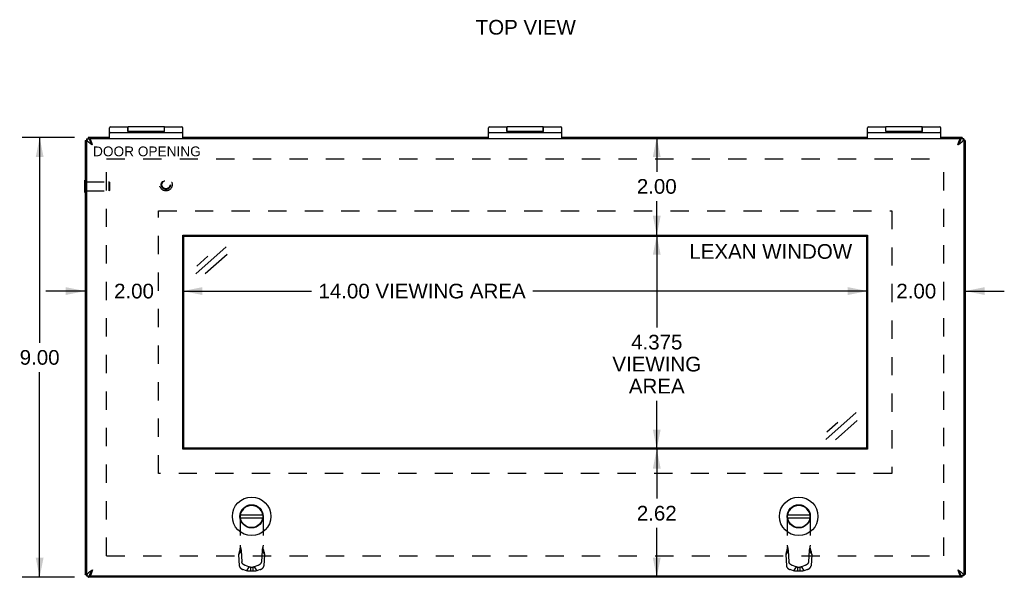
# Model space of a CAD drawing. Header units: inches. Extents: x 0 to 68, y 0 to 44.
# Tile 4 of 9: x 13.8 to 33.9, y 18.9 to 30.3. Entities that reach past the tile are written whole.
import ezdxf

# ---------------------------------------------------------------- set-up
doc = ezdxf.new("R2010")
doc.units = ezdxf.units.IN
doc.header["$LTSCALE"] = 3.74
doc.header["$MEASUREMENT"] = 0
doc.linetypes.add('HIDDEN', pattern=[0.2, 0.1, -0.1])
doc.layers.get('0').update_dxf_attribs({"linetype": 'CONTINUOUS'})
for name, color, linetype in [('02___PRT_ALL_AXES', 7, 'CONTINUOUS'), ('DEFAULT_2', 8, 'HIDDEN'), ('DIMENSIONS', 7, 'CONTINUOUS')]:
    doc.layers.add(name, color=color, linetype=linetype)
doc.styles.get("Standard").update_dxf_attribs({"font": 'arial.ttf'})
doc.dimstyles.new('DIMSTYLE_1', dxfattribs={"dimtxt": 0.3, "dimasz": 0.4, "dimexe": 0.09, "dimexo": 0.07, "dimgap": 0.0375, "dimtad": 0, "dimtih": 1, "dimtoh": 1, "dimzin": 4, "dimdsep": 46, "dimtxsty": 'Standard', "dimblk": '_FILLED', "dimblk1": '_FILLED', "dimblk2": '_FILLED', "dimcen": 0.09, "dimazin": 1, "dimtfac": 1, "dimtofl": 0, "dimtmove": 0, "dimatfit": 3, "dimldrblk": '_FILLED', "dimfxl": 0, "dimtolj": 1, "dimtzin": 4, "dimarcsym": 0})
doc.dimstyles.new('DIMSTYLE_2', dxfattribs={"dimtxt": 0.3, "dimasz": 0.4, "dimexe": 0.09, "dimexo": 0.07, "dimgap": 0.0375, "dimtad": 0, "dimtih": 1, "dimtoh": 1, "dimdec": 3, "dimzin": 4, "dimdsep": 46, "dimtxsty": 'Standard', "dimblk": '_FILLED', "dimblk1": '_FILLED', "dimblk2": '_FILLED', "dimcen": 0.09, "dimadec": 3, "dimazin": 1, "dimtfac": 1, "dimtofl": 0, "dimtmove": 0, "dimatfit": 3, "dimldrblk": '_FILLED', "dimfxl": 0, "dimtolj": 1, "dimtzin": 4, "dimarcsym": 0})

# ---------------------------------------------------------------- blocks, each defined once
blk = doc.blocks.new('_FILLED')
at = {"color": 0, "linetype": 'ByBlock'}
blk.add_solid([(0, 0), (-1, 0.2), (-1, -0.2)], dxfattribs=at)
blk = doc.blocks.new('*D1')
at = {"layer": 'DIMENSIONS', "color": 2, "linetype": 'Continuous'}
for p, q in [((17.088, 24.724), (19.715, 24.724)), ((31.088, 24.724), (24.246, 24.724))]:
    blk.add_line(p, q, dxfattribs=at)
at = {"layer": 'DIMENSIONS', "color": 2, "linetype": 'Continuous', "xscale": 0.4, "yscale": 0.4, "zscale": 0.4, "rotation": 180}
blk.add_blockref('_FILLED', (17.088, 24.724), dxfattribs=at)
at = {"layer": 'DIMENSIONS', "color": 2, "linetype": 'Continuous', "xscale": 0.4, "yscale": 0.4, "zscale": 0.4}
blk.add_blockref('_FILLED', (31.088, 24.724), dxfattribs=at)
at = {"layer": 'DIMENSIONS', "color": 2, "linetype": 'Continuous', "insert": (21.98, 24.874), "char_height": 0.3, "width": 4.23123, "attachment_point": 2, "line_spacing_factor": 0.9}
blk.add_mtext('14.00 VIEWING AREA', dxfattribs=at)
blk = doc.blocks.new('*D2')
at = {"layer": 'DIMENSIONS', "color": 2, "linetype": 'Continuous'}
for p, q in [((26.78, 25.866), (26.78, 23.979)), ((26.78, 21.491), (26.78, 22.479))]:
    blk.add_line(p, q, dxfattribs=at)
at = {"layer": 'DIMENSIONS', "color": 2, "linetype": 'Continuous', "xscale": 0.4, "yscale": 0.4, "zscale": 0.4}
for p, rotation in [((26.78, 25.866), 90), ((26.78, 21.491), 270)]:
    blk.add_blockref('_FILLED', p, dxfattribs=dict(at, rotation=rotation))
at = {"layer": 'DIMENSIONS', "color": 2, "linetype": 'Continuous', "insert": (26.78, 23.829), "char_height": 0.3, "width": 1.81227, "attachment_point": 2, "line_spacing_factor": 0.9}
blk.add_mtext('4.375\\PVIEWING\\PAREA', dxfattribs=at)
blk = doc.blocks.new('*D6')
at = {"layer": 'DIMENSIONS', "color": 2, "linetype": 'Continuous'}
for p, q in [((14.868, 27.867), (13.798, 27.867)), ((14.158, 27.867), (14.158, 23.667)), ((14.158, 18.867), (14.158, 23.067)), ((14.868, 18.867), (13.798, 18.867))]:
    blk.add_line(p, q, dxfattribs=at)
at = {"layer": 'DIMENSIONS', "color": 2, "linetype": 'Continuous', "xscale": 0.4, "yscale": 0.4, "zscale": 0.4}
for p, rotation in [((14.158, 27.867), 90), ((14.158, 18.867), 270)]:
    blk.add_blockref('_FILLED', p, dxfattribs=dict(at, rotation=rotation))
at = {"layer": 'DIMENSIONS', "color": 2, "linetype": 'Continuous', "insert": (14.158, 23.517), "char_height": 0.3, "width": 0.81524, "attachment_point": 2, "line_spacing_factor": 0.9}
blk.add_mtext('9.00', dxfattribs=at)
blk = doc.blocks.new('*D16')
at = {"layer": 'DIMENSIONS', "color": 2, "linetype": 'Continuous'}
for p, q in [((15.088, 24.724), (14.288, 24.724)), ((17.088, 24.724), (17.888, 24.724))]:
    blk.add_line(p, q, dxfattribs=at)
at = {"layer": 'DIMENSIONS', "color": 2, "linetype": 'Continuous', "xscale": 0.4, "yscale": 0.4, "zscale": 0.4}
blk.add_blockref('_FILLED', (15.088, 24.724), dxfattribs=at)
at = {"layer": 'DIMENSIONS', "color": 2, "linetype": 'Continuous', "xscale": 0.4, "yscale": 0.4, "zscale": 0.4, "rotation": 180}
blk.add_blockref('_FILLED', (17.088, 24.724), dxfattribs=at)
at = {"layer": 'DIMENSIONS', "color": 2, "linetype": 'Continuous', "insert": (16.088, 24.874), "char_height": 0.3, "width": 0.81524, "attachment_point": 2, "line_spacing_factor": 0.9}
blk.add_mtext('2.00', dxfattribs=at)
blk = doc.blocks.new('*D20')
at = {"layer": 'DIMENSIONS', "color": 2, "linetype": 'Continuous'}
for p, q in [((26.78, 27.867), (26.78, 27.166)), ((26.78, 25.866), (26.78, 26.566))]:
    blk.add_line(p, q, dxfattribs=at)
at = {"layer": 'DIMENSIONS', "color": 2, "linetype": 'Continuous', "xscale": 0.4, "yscale": 0.4, "zscale": 0.4}
for p, rotation in [((26.78, 27.867), 90), ((26.78, 25.866), 270)]:
    blk.add_blockref('_FILLED', p, dxfattribs=dict(at, rotation=rotation))
at = {"layer": 'DIMENSIONS', "color": 2, "linetype": 'Continuous', "insert": (26.78, 27.016), "char_height": 0.3, "width": 0.81524, "attachment_point": 2, "line_spacing_factor": 0.9}
blk.add_mtext('2.00', dxfattribs=at)
blk = doc.blocks.new('*D21')
at = {"layer": 'DIMENSIONS', "color": 2, "linetype": 'Continuous'}
for p, q in [((26.78, 21.491), (26.78, 20.479)), ((26.78, 18.867), (26.78, 19.879))]:
    blk.add_line(p, q, dxfattribs=at)
at = {"layer": 'DIMENSIONS', "color": 2, "linetype": 'Continuous', "xscale": 0.4, "yscale": 0.4, "zscale": 0.4}
for p, rotation in [((26.78, 21.491), 90), ((26.78, 18.867), 270)]:
    blk.add_blockref('_FILLED', p, dxfattribs=dict(at, rotation=rotation))
at = {"layer": 'DIMENSIONS', "color": 2, "linetype": 'Continuous', "insert": (26.78, 20.329), "char_height": 0.3, "width": 0.81524, "attachment_point": 2, "line_spacing_factor": 0.9}
blk.add_mtext('2.62', dxfattribs=at)
blk = doc.blocks.new('*D22')
at = {"layer": 'DIMENSIONS', "color": 2, "linetype": 'Continuous'}
for p, q in [((31.088, 24.724), (30.288, 24.724)), ((33.088, 24.724), (33.888, 24.724))]:
    blk.add_line(p, q, dxfattribs=at)
at = {"layer": 'DIMENSIONS', "color": 2, "linetype": 'Continuous', "xscale": 0.4, "yscale": 0.4, "zscale": 0.4}
blk.add_blockref('_FILLED', (31.088, 24.724), dxfattribs=at)
at = {"layer": 'DIMENSIONS', "color": 2, "linetype": 'Continuous', "xscale": 0.4, "yscale": 0.4, "zscale": 0.4, "rotation": 180}
blk.add_blockref('_FILLED', (33.088, 24.724), dxfattribs=at)
at = {"layer": 'DIMENSIONS', "color": 2, "linetype": 'Continuous', "insert": (32.088, 24.874), "char_height": 0.3, "width": 0.81524, "attachment_point": 2, "line_spacing_factor": 0.9}
blk.add_mtext('2.00', dxfattribs=at)

msp = doc.modelspace()

# ---------------------------------------------------------------- linework, layer by layer
at = {"color": 7, "linetype": 'Continuous'}
for p, q in [((15.5884, 27.8364), (15.5884, 28.0663)), ((15.9634, 27.9924), (15.9634, 28.0863)), ((15.9634, 27.9931), (16.7134, 27.9931)), ((15.9684, 27.9931), (15.9684, 28.0863)), ((16.7084, 27.9931), (16.7084, 28.0863)), ((16.7134, 27.9924), (16.7134, 28.0863)), ((17.0884, 27.8364), (17.0884, 28.0663)), ((23.3384, 27.8364), (23.3384, 28.0663)), ((23.7134, 27.9924), (23.7134, 28.0863)), ((23.7134, 27.9931), (24.4634, 27.9931)), ((23.7184, 27.9931), (23.7184, 28.0863)), ((24.4584, 27.9931), (24.4584, 28.0863)), ((24.4634, 27.9924), (24.4634, 28.0863)), ((24.8384, 27.8364), (24.8384, 28.0663)), ((31.0884, 27.8364), (31.0884, 28.0663)), ((31.4634, 27.9924), (31.4634, 28.0863)), ((31.4634, 27.9931), (32.2134, 27.9931)), ((31.4684, 27.9931), (31.4684, 28.0863)), ((32.2084, 27.9931), (32.2084, 28.0863)), ((32.2134, 27.9924), (32.2134, 28.0863)), ((32.5884, 27.8364), (32.5884, 28.0663)), ((15.0884, 27.8065), (15.1184, 27.8065)), ((15.1184, 27.8364), (15.1784, 27.8364)), ((15.1484, 27.8665), (15.1484, 27.8364)), ((15.1834, 27.8354), (15.1834, 27.8051)), ((15.6084, 27.9664), (17.0684, 27.9664)), ((23.3584, 27.9664), (24.8184, 27.9664)), ((31.1084, 27.9664), (32.5684, 27.9664)), ((32.9934, 27.8354), (32.9934, 27.8051)), ((33.0584, 27.8364), (32.9984, 27.8364)), ((33.0284, 27.8665), (33.0284, 27.8364)), ((33.0884, 27.8065), (33.0584, 27.8065)), ((15.0844, 26.7385), (15.0844, 26.9945)), ((15.0844, 26.9945), (15.0884, 26.9945)), ((15.0844, 26.7385), (15.0884, 26.7385)), ((17.104, 21.5071), (17.104, 25.8508)), ((17.104, 25.8508), (31.0728, 25.8508)), ((31.0728, 25.8508), (31.0728, 21.5071)), ((31.0728, 21.5071), (17.104, 21.5071)), ((18.2653, 20.1442), (18.7215, 20.1442)), ((29.4553, 20.1442), (29.9115, 20.1442)), ((18.2653, 20.0847), (18.7215, 20.0847)), ((29.4553, 20.0847), (29.9115, 20.0847)), ((15.0884, 18.9265), (15.1184, 18.9265)), ((15.1184, 18.8964), (15.1784, 18.8964)), ((15.1484, 18.8665), (15.1484, 18.8964)), ((15.1834, 18.8975), (15.1834, 18.9278)), ((32.9934, 18.8975), (32.9934, 18.9278)), ((33.0584, 18.8964), (32.9984, 18.8964)), ((33.0284, 18.8665), (33.0284, 18.8964)), ((33.0884, 18.9265), (33.0584, 18.9265))]:
    msp.add_line(p, q, dxfattribs=at)
at = {"color": 3, "linetype": 'Continuous'}
for p, q in [((15.0884, 27.8065), (15.0884, 18.9265)), ((15.1184, 27.8364), (15.1184, 18.8964)), ((15.5884, 27.8665), (15.1484, 27.8665)), ((15.1814, 27.812), (15.1834, 27.8101)), ((15.1834, 27.8354), (15.1834, 27.8364)), ((32.9934, 27.8364), (15.1834, 27.8364)), ((23.3384, 27.8665), (17.0884, 27.8665)), ((31.0884, 27.8665), (24.8384, 27.8665)), ((33.0284, 27.8665), (32.5884, 27.8665)), ((32.9934, 27.8354), (32.9934, 27.8364)), ((32.9953, 27.812), (32.9934, 27.8101)), ((33.0584, 27.8364), (33.0584, 18.8964)), ((33.0884, 27.8065), (33.0884, 18.9265)), ((15.2384, 27.7164), (15.2342, 27.7297)), ((17.0884, 21.4914), (17.0884, 25.8664)), ((17.0884, 25.8664), (31.0884, 25.8664)), ((31.0884, 25.8664), (31.0884, 21.4914)), ((31.0884, 21.4914), (17.0884, 21.4914)), ((32.9384, 19.0164), (32.9426, 19.0032)), ((33.0284, 18.8665), (15.1484, 18.8665)), ((15.1834, 18.9229), (15.1815, 18.9211)), ((15.1834, 18.8975), (15.1834, 18.8964)), ((15.1834, 18.8964), (32.9934, 18.8964)), ((32.9934, 18.9229), (32.9953, 18.9211)), ((32.9934, 18.8975), (32.9934, 18.8964))]:
    msp.add_line(p, q, dxfattribs=at)
for points in [[(15.0884, 27.8065), (15.0886, 27.805), (15.0893, 27.8035), (15.0905, 27.8019), (15.0921, 27.8004), (15.0942, 27.7989), (15.0967, 27.7973), (15.0996, 27.7958), (15.103, 27.7943), (15.1068, 27.7927), (15.1109, 27.7912), (15.1155, 27.7897), (15.1184, 27.7888)], [(15.1184, 27.8364), (15.1186, 27.8321), (15.1191, 27.8279), (15.1201, 27.8236), (15.1214, 27.8193), (15.1231, 27.815), (15.1251, 27.8107), (15.1275, 27.8064), (15.1303, 27.8021), (15.1334, 27.7979), (15.1368, 27.7936), (15.1405, 27.7893), (15.1446, 27.785), (15.1489, 27.7807), (15.1535, 27.7765), (15.1584, 27.7722), (15.1635, 27.7679), (15.1689, 27.7636), (15.1745, 27.7593), (15.1803, 27.755), (15.1863, 27.7507), (15.1925, 27.7464), (15.1987, 27.7422), (15.2052, 27.7379), (15.2117, 27.7336), (15.2183, 27.7293), (15.2249, 27.725), (15.2317, 27.7207), (15.2384, 27.7164)], [(15.1484, 27.8665), (15.1499, 27.8663), (15.1514, 27.8656), (15.153, 27.8644), (15.1545, 27.8628), (15.156, 27.8607), (15.1576, 27.8582), (15.1591, 27.8553), (15.1606, 27.8519), (15.1622, 27.8481), (15.1637, 27.844), (15.1652, 27.8394), (15.1661, 27.8364)], [(15.2342, 27.7297), (15.232, 27.7363), (15.2299, 27.7428), (15.2278, 27.7492), (15.2257, 27.7556), (15.2236, 27.7618), (15.2215, 27.7679), (15.2193, 27.7738), (15.2172, 27.7795), (15.2151, 27.7851), (15.213, 27.7904), (15.2109, 27.7956), (15.2088, 27.8004), (15.2067, 27.805), (15.2045, 27.8094), (15.2024, 27.8134), (15.2003, 27.8172), (15.1982, 27.8207), (15.1961, 27.8238), (15.194, 27.8266), (15.1918, 27.8291), (15.1897, 27.8312), (15.1876, 27.8329), (15.1855, 27.8344), (15.1834, 27.8354)], [(32.9384, 27.7164), (32.9451, 27.7207), (32.9518, 27.725), (32.9585, 27.7293), (32.9651, 27.7336), (32.9716, 27.7379), (32.978, 27.7422), (32.9843, 27.7464), (32.9905, 27.7507), (32.9964, 27.755), (33.0022, 27.7593), (33.0078, 27.7636), (33.0132, 27.7678), (33.0183, 27.7721), (33.0232, 27.7764), (33.0278, 27.7807), (33.0322, 27.785), (33.0362, 27.7893), (33.04, 27.7936), (33.0434, 27.7979), (33.0465, 27.8021), (33.0492, 27.8064), (33.0516, 27.8107), (33.0537, 27.815), (33.0554, 27.8193), (33.0567, 27.8236), (33.0576, 27.8279), (33.0582, 27.8321), (33.0584, 27.8364)], [(32.9384, 27.7164), (32.9426, 27.7297), (32.9447, 27.7363), (32.9468, 27.7428), (32.949, 27.7492), (32.9511, 27.7556), (32.9532, 27.7618), (32.9553, 27.7679), (32.9574, 27.7738), (32.9595, 27.7795), (32.9617, 27.7851), (32.9638, 27.7904), (32.9659, 27.7956), (32.968, 27.8004), (32.9701, 27.805), (32.9722, 27.8094), (32.9743, 27.8134), (32.9765, 27.8172), (32.9786, 27.8207), (32.9807, 27.8238), (32.9828, 27.8266), (32.9849, 27.8291), (32.987, 27.8312), (32.9892, 27.8329), (32.9913, 27.8344), (32.9934, 27.8354)], [(33.0284, 27.8665), (33.0269, 27.8663), (33.0253, 27.8656), (33.0238, 27.8644), (33.0223, 27.8628), (33.0207, 27.8607), (33.0192, 27.8582), (33.0177, 27.8553), (33.0161, 27.8519), (33.0146, 27.8481), (33.0131, 27.844), (33.0115, 27.8394), (33.0106, 27.8364)], [(33.0884, 27.8065), (33.0882, 27.805), (33.0875, 27.8035), (33.0863, 27.8019), (33.0847, 27.8004), (33.0826, 27.7989), (33.0801, 27.7973), (33.0771, 27.7958), (33.0738, 27.7943), (33.07, 27.7927), (33.0658, 27.7912), (33.0613, 27.7897), (33.0584, 27.7888)], [(15.0884, 18.9265), (15.0886, 18.928), (15.0893, 18.9296), (15.0905, 18.9311), (15.0921, 18.9326), (15.0942, 18.9342), (15.0967, 18.9357), (15.0996, 18.9372), (15.103, 18.9388), (15.1068, 18.9403), (15.1109, 18.9418), (15.1155, 18.9434), (15.1184, 18.9443)], [(15.2384, 19.0164), (15.2317, 19.0121), (15.225, 19.0079), (15.2183, 19.0036), (15.2117, 18.9993), (15.2052, 18.995), (15.1987, 18.9907), (15.1924, 18.9864), (15.1863, 18.9821), (15.1803, 18.9779), (15.1745, 18.9736), (15.169, 18.9693), (15.1636, 18.965), (15.1584, 18.9607), (15.1536, 18.9565), (15.1489, 18.9522), (15.1446, 18.9479), (15.1405, 18.9436), (15.1368, 18.9393), (15.1334, 18.935), (15.1303, 18.9307), (15.1275, 18.9264), (15.1251, 18.9222), (15.1231, 18.9179), (15.1214, 18.9136), (15.1201, 18.9093), (15.1191, 18.905), (15.1186, 18.9007), (15.1184, 18.8964)], [(15.2384, 19.0164), (15.2342, 19.0032), (15.232, 18.9966), (15.2299, 18.9901), (15.2278, 18.9836), (15.2257, 18.9773), (15.2236, 18.9711), (15.2215, 18.965), (15.2193, 18.9591), (15.2172, 18.9533), (15.2151, 18.9478), (15.213, 18.9424), (15.2109, 18.9373), (15.2088, 18.9324), (15.2067, 18.9278), (15.2045, 18.9235), (15.2024, 18.9194), (15.2003, 18.9157), (15.1982, 18.9122), (15.1961, 18.9091), (15.194, 18.9063), (15.1918, 18.9038), (15.1897, 18.9017), (15.1876, 18.8999), (15.1855, 18.8985), (15.1834, 18.8975)], [(33.0584, 18.8964), (33.0582, 18.9007), (33.0576, 18.905), (33.0567, 18.9093), (33.0554, 18.9136), (33.0537, 18.9179), (33.0516, 18.9222), (33.0492, 18.9264), (33.0465, 18.9307), (33.0434, 18.935), (33.04, 18.9393), (33.0363, 18.9436), (33.0322, 18.9478), (33.0279, 18.9521), (33.0233, 18.9564), (33.0184, 18.9607), (33.0132, 18.965), (33.0078, 18.9693), (33.0022, 18.9736), (32.9964, 18.9779), (32.9905, 18.9821), (32.9843, 18.9864), (32.978, 18.9907), (32.9716, 18.995), (32.9651, 18.9993), (32.9585, 19.0036), (32.9518, 19.0079), (32.9451, 19.0121), (32.9384, 19.0164)], [(32.9426, 19.0032), (32.9447, 18.9966), (32.9468, 18.9901), (32.949, 18.9836), (32.9511, 18.9773), (32.9532, 18.9711), (32.9553, 18.965), (32.9574, 18.9591), (32.9595, 18.9533), (32.9617, 18.9478), (32.9638, 18.9424), (32.9659, 18.9373), (32.968, 18.9324), (32.9701, 18.9278), (32.9722, 18.9235), (32.9743, 18.9194), (32.9765, 18.9157), (32.9786, 18.9122), (32.9807, 18.9091), (32.9828, 18.9063), (32.9849, 18.9038), (32.987, 18.9017), (32.9892, 18.8999), (32.9913, 18.8985), (32.9934, 18.8975)], [(33.0884, 18.9265), (33.0882, 18.928), (33.0875, 18.9296), (33.0863, 18.9311), (33.0847, 18.9326), (33.0826, 18.9342), (33.0801, 18.9357), (33.0771, 18.9372), (33.0738, 18.9388), (33.07, 18.9403), (33.0658, 18.9418), (33.0613, 18.9434), (33.0584, 18.9443)], [(15.1484, 18.8665), (15.1499, 18.8667), (15.1514, 18.8674), (15.153, 18.8686), (15.1545, 18.8702), (15.156, 18.8723), (15.1576, 18.8748), (15.1591, 18.8778), (15.1606, 18.8811), (15.1622, 18.8849), (15.1637, 18.8891), (15.1652, 18.8936), (15.1661, 18.8964)], [(33.0284, 18.8665), (33.0269, 18.8667), (33.0253, 18.8674), (33.0238, 18.8686), (33.0223, 18.8702), (33.0207, 18.8723), (33.0192, 18.8748), (33.0177, 18.8778), (33.0161, 18.8811), (33.0146, 18.8849), (33.0131, 18.8891), (33.0115, 18.8936), (33.0107, 18.8964)]]:
    msp.add_lwpolyline(points, dxfattribs=at)
at = {"color": 7, "linetype": 'Continuous'}
for points in [[(15.1784, 27.8364), (15.1785, 27.8321), (15.1788, 27.8279), (15.1792, 27.8236), (15.1799, 27.8193), (15.1807, 27.815), (15.1818, 27.8107), (15.183, 27.8064)], [(15.183, 27.8064), (15.1843, 27.8021), (15.1859, 27.7979), (15.1876, 27.7936), (15.1894, 27.7893), (15.1915, 27.785), (15.1936, 27.7807), (15.1959, 27.7765)], [(32.9808, 27.7764), (32.9831, 27.7807), (32.9853, 27.785), (32.9873, 27.7893), (32.9892, 27.7936), (32.9909, 27.7979), (32.9924, 27.8021)], [(32.9924, 27.8021), (32.9938, 27.8064), (32.995, 27.8107), (32.996, 27.815), (32.9969, 27.8193), (32.9975, 27.8236), (32.998, 27.8279), (32.9983, 27.8321), (32.9984, 27.8364)], [(15.1959, 27.7765), (15.1984, 27.7722), (15.201, 27.7679)], [(15.201, 27.7679), (15.2037, 27.7636), (15.2065, 27.7593), (15.2094, 27.755), (15.2123, 27.7507), (15.2154, 27.7464), (15.2186, 27.7422), (15.2218, 27.7379), (15.225, 27.7336), (15.2283, 27.7293), (15.2317, 27.725), (15.235, 27.7207), (15.2384, 27.7164)], [(15.2384, 27.7164), (15.2359, 27.7204), (15.2334, 27.7243), (15.2309, 27.7281), (15.2284, 27.732), (15.2259, 27.7357), (15.2234, 27.7394), (15.2209, 27.743), (15.2184, 27.7464), (15.2159, 27.7498), (15.2134, 27.753), (15.2109, 27.756), (15.2084, 27.7589), (15.2059, 27.7615), (15.2034, 27.764), (15.2034, 27.7641)], [(32.9384, 27.7164), (32.9409, 27.7204), (32.9434, 27.7243), (32.9459, 27.7281), (32.9484, 27.732), (32.9509, 27.7357), (32.9534, 27.7394), (32.9559, 27.743), (32.9584, 27.7464), (32.9609, 27.7498), (32.9634, 27.753), (32.9659, 27.756), (32.9684, 27.7589), (32.9709, 27.7615), (32.9734, 27.764), (32.9734, 27.7641)], [(32.9384, 27.7164), (32.9417, 27.7207), (32.9451, 27.725), (32.9484, 27.7293), (32.9517, 27.7336), (32.955, 27.7379), (32.9582, 27.7422), (32.9614, 27.7464), (32.9644, 27.7507), (32.9674, 27.755), (32.9703, 27.7593), (32.9731, 27.7636)], [(32.9731, 27.7636), (32.9758, 27.7678), (32.9784, 27.7721), (32.9808, 27.7764)], [(15.1843, 18.9307), (15.183, 18.9264), (15.1818, 18.9222), (15.1807, 18.9179), (15.1799, 18.9136), (15.1792, 18.9093), (15.1788, 18.905), (15.1785, 18.9007), (15.1784, 18.8964)], [(15.196, 18.9565), (15.1937, 18.9522), (15.1915, 18.9479), (15.1895, 18.9436), (15.1876, 18.9393), (15.1859, 18.935), (15.1843, 18.9307)], [(15.2037, 18.9693), (15.201, 18.965), (15.1984, 18.9607), (15.196, 18.9565)], [(15.2384, 19.0164), (15.2359, 19.0125), (15.2334, 19.0086), (15.2309, 19.0047), (15.2284, 19.0009), (15.2259, 18.9971), (15.2234, 18.9935), (15.2209, 18.9899), (15.2184, 18.9864), (15.2159, 18.9831), (15.2134, 18.9799), (15.2109, 18.9769), (15.2084, 18.974), (15.2059, 18.9713), (15.2034, 18.9688), (15.2034, 18.9688)], [(15.2384, 19.0164), (15.235, 19.0121), (15.2317, 19.0079), (15.2283, 19.0036), (15.225, 18.9993), (15.2218, 18.995), (15.2186, 18.9907), (15.2154, 18.9864), (15.2123, 18.9821), (15.2094, 18.9779), (15.2065, 18.9736), (15.2037, 18.9693)], [(32.9384, 19.0164), (32.9409, 19.0125), (32.9434, 19.0086), (32.9459, 19.0047), (32.9484, 19.0009), (32.9509, 18.9971), (32.9534, 18.9935), (32.9559, 18.9899), (32.9584, 18.9864), (32.9609, 18.9831), (32.9634, 18.9799), (32.9659, 18.9769), (32.9684, 18.974), (32.9709, 18.9713), (32.9734, 18.9688), (32.9734, 18.9688)], [(32.9758, 18.965), (32.9731, 18.9693), (32.9703, 18.9736), (32.9674, 18.9779), (32.9644, 18.9821), (32.9614, 18.9864), (32.9582, 18.9907), (32.955, 18.995), (32.9517, 18.9993), (32.9484, 19.0036), (32.9451, 19.0079), (32.9418, 19.0121), (32.9384, 19.0164)], [(32.9808, 18.9564), (32.9784, 18.9607), (32.9758, 18.965)], [(32.9938, 18.9264), (32.9924, 18.9307), (32.9909, 18.935), (32.9892, 18.9393), (32.9873, 18.9436), (32.9853, 18.9478), (32.9831, 18.9521), (32.9808, 18.9564)], [(32.9984, 18.8964), (32.9983, 18.9007), (32.998, 18.905), (32.9975, 18.9093), (32.9969, 18.9136), (32.996, 18.9179), (32.995, 18.9222), (32.9938, 18.9264)]]:
    msp.add_lwpolyline(points, dxfattribs=at)
for centre, radius in [((18.4934, 20.1144), 0.3941), ((18.4934, 20.1144), 0.2375), ((18.4934, 20.1144), 0.23), ((29.6834, 20.1144), 0.3941), ((29.6834, 20.1144), 0.2375), ((29.6834, 20.1144), 0.23)]:
    msp.add_circle(centre, radius, dxfattribs=at)
for centre, start, end in [((15.6084, 28.0663), 90, 180), ((17.0684, 28.0663), 0, 90), ((23.3584, 28.0663), 90, 180), ((24.8184, 28.0663), 0, 90), ((31.1084, 28.0663), 90, 180), ((32.5684, 28.0663), 0, 90), ((15.6084, 27.9464), 90, 180), ((17.0684, 27.9464), 0, 90), ((23.3584, 27.9464), 90, 180), ((24.8184, 27.9464), 0, 90), ((31.1084, 27.9464), 90, 180), ((32.5684, 27.9464), 0, 90)]:
    msp.add_arc(centre, 0.02, start, end, dxfattribs=at)
at = {"layer": '02___PRT_ALL_AXES', "color": 7, "linetype": 'Continuous'}
for p, q in [((15.6084, 28.0863), (15.9634, 28.0863)), ((15.9684, 28.0068), (15.9634, 28.0068)), ((16.7084, 28.0863), (15.9684, 28.0863)), ((16.7134, 28.0068), (16.7084, 28.0068)), ((16.7134, 28.0863), (17.0684, 28.0863)), ((23.3584, 28.0863), (23.7134, 28.0863)), ((23.7184, 28.0068), (23.7134, 28.0068)), ((24.4584, 28.0863), (23.7184, 28.0863)), ((24.4634, 28.0068), (24.4584, 28.0068)), ((24.4634, 28.0863), (24.8184, 28.0863)), ((31.1084, 28.0863), (31.4634, 28.0863)), ((31.4684, 28.0068), (31.4634, 28.0068)), ((32.2084, 28.0863), (31.4684, 28.0863)), ((32.2134, 28.0068), (32.2084, 28.0068)), ((32.2134, 28.0863), (32.5684, 28.0863)), ((15.9652, 27.9664), (15.9652, 27.9764)), ((15.9652, 27.9764), (16.7144, 27.9764)), ((16.2135, 27.9664), (16.2135, 27.9764)), ((16.2279, 27.9664), (16.2279, 27.9764)), ((16.463, 27.9664), (16.463, 27.9764)), ((16.611, 27.9664), (16.611, 27.9764)), ((16.709, 27.9664), (16.709, 27.9764)), ((16.7144, 27.9664), (16.7144, 27.9764)), ((23.7152, 27.9664), (23.7152, 27.9764)), ((23.7152, 27.9764), (24.4644, 27.9764)), ((23.9635, 27.9664), (23.9635, 27.9764)), ((23.9779, 27.9664), (23.9779, 27.9764)), ((24.213, 27.9664), (24.213, 27.9764)), ((24.361, 27.9664), (24.361, 27.9764)), ((24.459, 27.9664), (24.459, 27.9764)), ((24.4644, 27.9664), (24.4644, 27.9764)), ((31.4652, 27.9764), (32.2144, 27.9764)), ((31.4652, 27.9664), (31.4652, 27.9764)), ((31.7135, 27.9664), (31.7135, 27.9764)), ((31.7279, 27.9664), (31.7279, 27.9764)), ((31.963, 27.9664), (31.963, 27.9764)), ((32.111, 27.9664), (32.111, 27.9764)), ((32.209, 27.9664), (32.209, 27.9764)), ((32.2144, 27.9664), (32.2144, 27.9764))]:
    msp.add_line(p, q, dxfattribs=at)
at = {"layer": 'DEFAULT_2', "color": 8, "linetype": 'HIDDEN'}
for p, q in [((15.526, 19.3042), (15.526, 27.4289)), ((15.526, 27.4289), (32.6507, 27.4289)), ((32.6507, 19.3042), (32.6507, 27.4289)), ((15.0884, 26.9945), (15.1024, 26.9945)), ((15.1024, 26.7385), (15.1024, 26.9945)), ((15.1024, 26.9605), (15.5744, 26.9605)), ((15.5744, 26.9605), (15.5744, 26.7725)), ((15.5844, 26.9505), (15.5744, 26.9605)), ((15.5844, 26.9505), (15.5844, 26.7825)), ((15.0884, 26.7385), (15.1024, 26.7385)), ((15.1024, 26.7725), (15.5744, 26.7725)), ((15.5844, 26.7825), (15.5744, 26.7725)), ((16.5884, 20.9914), (16.5884, 26.3664)), ((16.5884, 26.3664), (31.5884, 26.3664)), ((31.5884, 26.3664), (31.5884, 20.9914)), ((31.5884, 20.9914), (16.5884, 20.9914)), ((18.4936, 20.3344), (18.4932, 20.3344)), ((29.6836, 20.3344), (29.6832, 20.3344)), ((18.2572, 20.0984), (18.2572, 19.4455)), ((18.7296, 20.0984), (18.7296, 19.4455)), ((29.4472, 20.0984), (29.4472, 19.4455)), ((29.9196, 20.0984), (29.9196, 19.4455)), ((18.2801, 19.4148), (18.2284, 19.3333)), ((18.2284, 19.3333), (18.2416, 19.1006)), ((18.2447, 19.3976), (18.2416, 19.3858)), ((18.2481, 19.4105), (18.2447, 19.3976)), ((18.2801, 19.4148), (18.2934, 19.1821)), ((18.7066, 19.4148), (18.6934, 19.1821)), ((18.7066, 19.4148), (18.7583, 19.3333)), ((18.7583, 19.3333), (18.7451, 19.1006)), ((29.4701, 19.4148), (29.4184, 19.3333)), ((29.4184, 19.3333), (29.4316, 19.1006)), ((29.4347, 19.3976), (29.4316, 19.3858)), ((29.4381, 19.4105), (29.4347, 19.3976)), ((29.4701, 19.4148), (29.4834, 19.1821)), ((29.8966, 19.4148), (29.8834, 19.1821)), ((29.8966, 19.4148), (29.9483, 19.3333)), ((29.9483, 19.3333), (29.9351, 19.1006)), ((15.526, 19.3042), (32.6507, 19.3042)), ((18.3867, 19.0001), (18.3152, 19.0248)), ((18.4385, 19.0816), (18.367, 19.1063)), ((18.4385, 19.0816), (18.3867, 19.0001)), ((18.4713, 19.0708), (18.4713, 18.9949)), ((18.5155, 19.0708), (18.4713, 19.0708)), ((18.5155, 18.9949), (18.4713, 18.9949)), ((18.5155, 19.0708), (18.5155, 18.9949)), ((18.6198, 19.1063), (18.5483, 19.0816)), ((18.5483, 19.0816), (18.6, 19.0001)), ((18.6715, 19.0248), (18.6, 19.0001)), ((29.5767, 19.0001), (29.5052, 19.0248)), ((29.6285, 19.0816), (29.557, 19.1063)), ((29.6285, 19.0816), (29.5767, 19.0001)), ((29.7055, 19.0708), (29.6613, 19.0708)), ((29.6613, 19.0708), (29.6613, 18.9949)), ((29.7055, 18.9949), (29.6613, 18.9949)), ((29.7055, 19.0708), (29.7055, 18.9949)), ((29.8098, 19.1063), (29.7383, 19.0816)), ((29.7383, 19.0816), (29.79, 19.0001)), ((29.8615, 19.0248), (29.79, 19.0001))]:
    msp.add_line(p, q, dxfattribs=at)
for points in [[(18.2416, 19.3858), (18.2395, 19.3779), (18.2375, 19.3701), (18.2355, 19.3624), (18.2336, 19.3549), (18.2318, 19.3476), (18.2301, 19.3404), (18.2284, 19.3333)], [(18.2572, 19.4905), (18.2571, 19.4841), (18.2569, 19.4774), (18.2566, 19.4707), (18.2561, 19.464), (18.2556, 19.4573), (18.2548, 19.4506), (18.254, 19.4438), (18.253, 19.4371), (18.2519, 19.4305), (18.2507, 19.4238), (18.2494, 19.4171), (18.2479, 19.4105), (18.2463, 19.4039), (18.2447, 19.3976)], [(18.2572, 19.4455), (18.2549, 19.4365), (18.2526, 19.4277), (18.2504, 19.4191), (18.2481, 19.4105)], [(18.2572, 19.5213), (18.2599, 19.5075), (18.2627, 19.4938), (18.2655, 19.4803), (18.2683, 19.4669), (18.2711, 19.4536), (18.2741, 19.4405), (18.2771, 19.4276), (18.2801, 19.4148)], [(18.7296, 19.5213), (18.7268, 19.5075), (18.7241, 19.4938), (18.7213, 19.4803), (18.7185, 19.4669), (18.7156, 19.4536), (18.7127, 19.4405), (18.7097, 19.4276), (18.7066, 19.4148)], [(18.742, 19.3976), (18.7404, 19.4039), (18.7389, 19.4105), (18.7374, 19.4171), (18.7361, 19.4238), (18.7349, 19.4305), (18.7338, 19.4371), (18.7328, 19.4438), (18.7319, 19.4506), (18.7312, 19.4573), (18.7306, 19.464), (18.7302, 19.4707), (18.7298, 19.4774), (18.7296, 19.4841), (18.7296, 19.4905)], [(18.7296, 19.4455), (18.7319, 19.4365), (18.7341, 19.4277), (18.7364, 19.4191), (18.7386, 19.4105), (18.7451, 19.3858)], [(18.7451, 19.3858), (18.7472, 19.3779), (18.7493, 19.3701), (18.7512, 19.3624), (18.7531, 19.3549), (18.7549, 19.3476), (18.7567, 19.3404), (18.7583, 19.3333)], [(29.4316, 19.3858), (29.4295, 19.3779), (29.4275, 19.3701), (29.4255, 19.3624), (29.4236, 19.3549), (29.4218, 19.3476), (29.4201, 19.3404), (29.4184, 19.3333)], [(29.4472, 19.4905), (29.4471, 19.4841), (29.4469, 19.4774), (29.4466, 19.4707), (29.4461, 19.464), (29.4456, 19.4573), (29.4448, 19.4506), (29.444, 19.4438), (29.443, 19.4371), (29.4419, 19.4305), (29.4407, 19.4238), (29.4394, 19.4171), (29.4379, 19.4105), (29.4363, 19.4039), (29.4347, 19.3976)], [(29.4472, 19.4455), (29.4449, 19.4365), (29.4426, 19.4277), (29.4404, 19.4191), (29.4381, 19.4105)], [(29.4472, 19.5213), (29.4499, 19.5075), (29.4527, 19.4938), (29.4555, 19.4803), (29.4583, 19.4669), (29.4611, 19.4536), (29.4641, 19.4405), (29.4671, 19.4276), (29.4701, 19.4148)], [(29.9196, 19.5213), (29.9168, 19.5075), (29.9141, 19.4938), (29.9113, 19.4803), (29.9085, 19.4669), (29.9056, 19.4536), (29.9027, 19.4405), (29.8997, 19.4276), (29.8966, 19.4148)], [(29.932, 19.3976), (29.9304, 19.4039), (29.9289, 19.4105), (29.9274, 19.4171), (29.9261, 19.4238), (29.9249, 19.4305), (29.9238, 19.4371), (29.9228, 19.4438), (29.9219, 19.4506), (29.9212, 19.4573), (29.9206, 19.464), (29.9202, 19.4707), (29.9198, 19.4774), (29.9196, 19.4841), (29.9196, 19.4905)], [(29.9196, 19.4455), (29.9219, 19.4365), (29.9241, 19.4277), (29.9264, 19.4191), (29.9286, 19.4105), (29.9351, 19.3858)], [(29.9351, 19.3858), (29.9372, 19.3779), (29.9393, 19.3701), (29.9412, 19.3624), (29.9431, 19.3549), (29.9449, 19.3476), (29.9467, 19.3404), (29.9483, 19.3333)], [(18.367, 19.1063), (18.3647, 19.1071), (18.3625, 19.1079), (18.3603, 19.1088), (18.3581, 19.1098), (18.3559, 19.1107), (18.3537, 19.1118), (18.3515, 19.1129), (18.3493, 19.114), (18.3471, 19.1151), (18.345, 19.1164), (18.3428, 19.1176), (18.3407, 19.1189), (18.3386, 19.1202), (18.3366, 19.1216), (18.3345, 19.123), (18.3325, 19.1244), (18.3306, 19.1259), (18.3286, 19.1274), (18.3267, 19.1289), (18.3249, 19.1305), (18.323, 19.132), (18.3212, 19.1337), (18.3195, 19.1353), (18.3178, 19.1369), (18.3161, 19.1386), (18.3145, 19.1403), (18.3129, 19.142), (18.3114, 19.1437), (18.31, 19.1455), (18.3086, 19.1472), (18.3072, 19.149), (18.3059, 19.1508), (18.3047, 19.1525), (18.3035, 19.1543), (18.3024, 19.1561), (18.3013, 19.1579), (18.3003, 19.1597), (18.2994, 19.1615), (18.2985, 19.1633), (18.2977, 19.165), (18.297, 19.1668), (18.2963, 19.1686), (18.2957, 19.1703), (18.2952, 19.172), (18.2947, 19.1738), (18.2943, 19.1755), (18.2939, 19.1772), (18.2937, 19.1788), (18.2935, 19.1805), (18.2934, 19.1821)], [(18.6934, 19.1821), (18.6933, 19.1805), (18.6931, 19.1788), (18.6928, 19.1772), (18.6925, 19.1755), (18.6921, 19.1738), (18.6916, 19.172), (18.6911, 19.1703), (18.6905, 19.1686), (18.6898, 19.1668), (18.6891, 19.165), (18.6882, 19.1633), (18.6874, 19.1615), (18.6864, 19.1597), (18.6854, 19.1579), (18.6844, 19.1561), (18.6833, 19.1543), (18.6821, 19.1525), (18.6808, 19.1508), (18.6796, 19.149), (18.6782, 19.1472), (18.6768, 19.1455), (18.6753, 19.1437), (18.6738, 19.142), (18.6723, 19.1403), (18.6706, 19.1386), (18.669, 19.1369), (18.6673, 19.1353), (18.6655, 19.1337), (18.6637, 19.132), (18.6619, 19.1305), (18.66, 19.1289), (18.6581, 19.1274), (18.6562, 19.1259), (18.6542, 19.1244), (18.6522, 19.123), (18.6502, 19.1216), (18.6481, 19.1202), (18.646, 19.1189), (18.6439, 19.1176), (18.6418, 19.1164), (18.6396, 19.1151), (18.6375, 19.114), (18.6353, 19.1129), (18.6331, 19.1118), (18.6309, 19.1107), (18.6287, 19.1098), (18.6265, 19.1088), (18.6243, 19.1079), (18.622, 19.1071), (18.6198, 19.1063)], [(29.557, 19.1063), (29.5547, 19.1071), (29.5525, 19.1079), (29.5503, 19.1088), (29.5481, 19.1098), (29.5459, 19.1107), (29.5437, 19.1118), (29.5415, 19.1129), (29.5393, 19.114), (29.5371, 19.1151), (29.535, 19.1164), (29.5328, 19.1176), (29.5307, 19.1189), (29.5286, 19.1202), (29.5266, 19.1216), (29.5245, 19.123), (29.5225, 19.1244), (29.5206, 19.1259), (29.5186, 19.1274), (29.5167, 19.1289), (29.5149, 19.1305), (29.513, 19.132), (29.5112, 19.1337), (29.5095, 19.1353), (29.5078, 19.1369), (29.5061, 19.1386), (29.5045, 19.1403), (29.5029, 19.142), (29.5014, 19.1437), (29.5, 19.1455), (29.4986, 19.1472), (29.4972, 19.149), (29.4959, 19.1508), (29.4947, 19.1525), (29.4935, 19.1543), (29.4924, 19.1561), (29.4913, 19.1579), (29.4903, 19.1597), (29.4894, 19.1615), (29.4885, 19.1633), (29.4877, 19.165), (29.487, 19.1668), (29.4863, 19.1686), (29.4857, 19.1703), (29.4852, 19.172), (29.4847, 19.1738), (29.4843, 19.1755), (29.4839, 19.1772), (29.4837, 19.1788), (29.4835, 19.1805), (29.4834, 19.1821)], [(29.8834, 19.1821), (29.8833, 19.1805), (29.8831, 19.1788), (29.8828, 19.1772), (29.8825, 19.1755), (29.8821, 19.1738), (29.8816, 19.172), (29.8811, 19.1703), (29.8805, 19.1686), (29.8798, 19.1668), (29.8791, 19.165), (29.8782, 19.1633), (29.8774, 19.1615), (29.8764, 19.1597), (29.8754, 19.1579), (29.8744, 19.1561), (29.8733, 19.1543), (29.8721, 19.1525), (29.8708, 19.1508), (29.8696, 19.149), (29.8682, 19.1472), (29.8668, 19.1455), (29.8653, 19.1437), (29.8638, 19.142), (29.8623, 19.1403), (29.8606, 19.1386), (29.859, 19.1369), (29.8573, 19.1353), (29.8555, 19.1337), (29.8537, 19.132), (29.8519, 19.1305), (29.85, 19.1289), (29.8481, 19.1274), (29.8462, 19.1259), (29.8442, 19.1244), (29.8422, 19.123), (29.8402, 19.1216), (29.8381, 19.1202), (29.836, 19.1189), (29.8339, 19.1176), (29.8318, 19.1164), (29.8296, 19.1151), (29.8275, 19.114), (29.8253, 19.1129), (29.8231, 19.1118), (29.8209, 19.1107), (29.8187, 19.1098), (29.8165, 19.1088), (29.8143, 19.1079), (29.812, 19.1071), (29.8098, 19.1063)], [(18.2416, 19.1006), (18.2418, 19.099), (18.242, 19.0973), (18.2422, 19.0956), (18.2426, 19.094), (18.243, 19.0923), (18.2434, 19.0905), (18.244, 19.0888), (18.2446, 19.087), (18.2453, 19.0853), (18.246, 19.0835), (18.2468, 19.0817), (18.2477, 19.08), (18.2486, 19.0782), (18.2496, 19.0764), (18.2507, 19.0746), (18.2518, 19.0728), (18.253, 19.071), (18.2542, 19.0693), (18.2555, 19.0675), (18.2569, 19.0657), (18.2583, 19.064), (18.2597, 19.0622), (18.2612, 19.0605), (18.2628, 19.0588), (18.2644, 19.0571), (18.2661, 19.0554), (18.2678, 19.0538), (18.2695, 19.0521), (18.2713, 19.0505), (18.2731, 19.0489), (18.275, 19.0474), (18.2769, 19.0459), (18.2789, 19.0444), (18.2808, 19.0429), (18.2828, 19.0415), (18.2849, 19.0401), (18.2869, 19.0387), (18.289, 19.0374), (18.2911, 19.0361), (18.2933, 19.0348), (18.2954, 19.0336), (18.2976, 19.0325), (18.2998, 19.0313), (18.3019, 19.0303), (18.3041, 19.0292), (18.3064, 19.0282), (18.3086, 19.0273), (18.3108, 19.0264), (18.313, 19.0256), (18.3152, 19.0248)], [(18.4713, 18.9949), (18.4664, 18.9945), (18.4615, 18.9941), (18.4567, 18.9938), (18.4518, 18.9936), (18.447, 18.9935), (18.4422, 18.9935), (18.4374, 18.9935), (18.4326, 18.9937), (18.4278, 18.9939), (18.4231, 18.9942), (18.4184, 18.9947), (18.4138, 18.9952), (18.4091, 18.9958), (18.4046, 18.9965), (18.4, 18.9972), (18.3955, 18.9981), (18.3911, 18.9991), (18.3867, 19.0001)], [(18.4713, 19.0708), (18.4689, 19.0712), (18.4664, 19.0717), (18.464, 19.0723), (18.4616, 19.0729), (18.4592, 19.0735), (18.4568, 19.0742), (18.4545, 19.075), (18.4521, 19.0758), (18.4498, 19.0766), (18.4475, 19.0775), (18.4452, 19.0785), (18.4429, 19.0795), (18.4407, 19.0805), (18.4385, 19.0816)], [(18.5483, 19.0816), (18.5461, 19.0805), (18.5439, 19.0795), (18.5416, 19.0785), (18.5393, 19.0775), (18.537, 19.0766), (18.5347, 19.0758), (18.5323, 19.075), (18.5299, 19.0742), (18.5275, 19.0735), (18.5252, 19.0729), (18.5227, 19.0723), (18.5203, 19.0717), (18.5179, 19.0712), (18.5155, 19.0708)], [(18.6, 19.0001), (18.5961, 18.9992), (18.5921, 18.9983), (18.5881, 18.9975), (18.584, 18.9968), (18.5799, 18.9961), (18.5758, 18.9955), (18.5716, 18.995), (18.5674, 18.9946), (18.5632, 18.9942), (18.5589, 18.9939), (18.5547, 18.9937), (18.5504, 18.9936), (18.546, 18.9935), (18.5417, 18.9935), (18.5374, 18.9935), (18.533, 18.9937), (18.5286, 18.9939), (18.5243, 18.9942), (18.5199, 18.9945), (18.5155, 18.9949)], [(18.6715, 19.0248), (18.6738, 19.0256), (18.676, 19.0264), (18.6782, 19.0273), (18.6804, 19.0282), (18.6826, 19.0292), (18.6848, 19.0303), (18.687, 19.0313), (18.6892, 19.0325), (18.6914, 19.0336), (18.6935, 19.0348), (18.6956, 19.0361), (18.6978, 19.0374), (18.6998, 19.0387), (18.7019, 19.0401), (18.7039, 19.0415), (18.7059, 19.0429), (18.7079, 19.0444), (18.7099, 19.0459), (18.7118, 19.0474), (18.7136, 19.0489), (18.7155, 19.0505), (18.7173, 19.0521), (18.719, 19.0538), (18.7207, 19.0554), (18.7224, 19.0571), (18.724, 19.0588), (18.7255, 19.0605), (18.727, 19.0622), (18.7285, 19.064), (18.7299, 19.0657), (18.7313, 19.0675), (18.7326, 19.0693), (18.7338, 19.071), (18.735, 19.0728), (18.7361, 19.0746), (18.7372, 19.0764), (18.7382, 19.0782), (18.7391, 19.08), (18.74, 19.0817), (18.7408, 19.0835), (18.7415, 19.0853), (18.7422, 19.087), (18.7428, 19.0888), (18.7433, 19.0905), (18.7438, 19.0923), (18.7442, 19.094), (18.7445, 19.0956), (18.7448, 19.0973), (18.745, 19.099), (18.7451, 19.1006)], [(29.4316, 19.1006), (29.4318, 19.099), (29.432, 19.0973), (29.4322, 19.0956), (29.4326, 19.094), (29.433, 19.0923), (29.4334, 19.0905), (29.434, 19.0888), (29.4346, 19.087), (29.4353, 19.0853), (29.436, 19.0835), (29.4368, 19.0817), (29.4377, 19.08), (29.4386, 19.0782), (29.4396, 19.0764), (29.4407, 19.0746), (29.4418, 19.0728), (29.443, 19.071), (29.4442, 19.0693), (29.4455, 19.0675), (29.4469, 19.0657), (29.4483, 19.064), (29.4497, 19.0622), (29.4512, 19.0605), (29.4528, 19.0588), (29.4544, 19.0571), (29.4561, 19.0554), (29.4578, 19.0538), (29.4595, 19.0521), (29.4613, 19.0505), (29.4631, 19.0489), (29.465, 19.0474), (29.4669, 19.0459), (29.4689, 19.0444), (29.4708, 19.0429), (29.4728, 19.0415), (29.4749, 19.0401), (29.4769, 19.0387), (29.479, 19.0374), (29.4811, 19.0361), (29.4833, 19.0348), (29.4854, 19.0336), (29.4876, 19.0325), (29.4898, 19.0313), (29.4919, 19.0303), (29.4941, 19.0292), (29.4964, 19.0282), (29.4986, 19.0273), (29.5008, 19.0264), (29.503, 19.0256), (29.5052, 19.0248)], [(29.6613, 18.9949), (29.6564, 18.9945), (29.6515, 18.9941), (29.6467, 18.9938), (29.6418, 18.9936), (29.637, 18.9935), (29.6322, 18.9935), (29.6274, 18.9935), (29.6226, 18.9937), (29.6178, 18.9939), (29.6131, 18.9942), (29.6084, 18.9947), (29.6038, 18.9952), (29.5991, 18.9958), (29.5946, 18.9965), (29.59, 18.9972), (29.5855, 18.9981), (29.5811, 18.9991), (29.5767, 19.0001)], [(29.6613, 19.0708), (29.6589, 19.0712), (29.6564, 19.0717), (29.654, 19.0723), (29.6516, 19.0729), (29.6492, 19.0735), (29.6468, 19.0742), (29.6445, 19.075), (29.6421, 19.0758), (29.6398, 19.0766), (29.6375, 19.0775), (29.6352, 19.0785), (29.6329, 19.0795), (29.6307, 19.0805), (29.6285, 19.0816)], [(29.7383, 19.0816), (29.7361, 19.0805), (29.7339, 19.0795), (29.7316, 19.0785), (29.7293, 19.0775), (29.727, 19.0766), (29.7247, 19.0758), (29.7223, 19.075), (29.7199, 19.0742), (29.7175, 19.0735), (29.7152, 19.0729), (29.7127, 19.0723), (29.7103, 19.0717), (29.7079, 19.0712), (29.7055, 19.0708)], [(29.79, 19.0001), (29.7861, 18.9992), (29.7821, 18.9983), (29.7781, 18.9975), (29.774, 18.9968), (29.7699, 18.9961), (29.7658, 18.9955), (29.7616, 18.995), (29.7574, 18.9946), (29.7532, 18.9942), (29.7489, 18.9939), (29.7447, 18.9937), (29.7404, 18.9936), (29.736, 18.9935), (29.7317, 18.9935), (29.7274, 18.9935), (29.723, 18.9937), (29.7186, 18.9939), (29.7143, 18.9942), (29.7099, 18.9945), (29.7055, 18.9949)], [(29.8615, 19.0248), (29.8638, 19.0256), (29.866, 19.0264), (29.8682, 19.0273), (29.8704, 19.0282), (29.8726, 19.0292), (29.8748, 19.0303), (29.877, 19.0313), (29.8792, 19.0325), (29.8814, 19.0336), (29.8835, 19.0348), (29.8856, 19.0361), (29.8878, 19.0374), (29.8898, 19.0387), (29.8919, 19.0401), (29.8939, 19.0415), (29.8959, 19.0429), (29.8979, 19.0444), (29.8999, 19.0459), (29.9018, 19.0474), (29.9036, 19.0489), (29.9055, 19.0505), (29.9073, 19.0521), (29.909, 19.0538), (29.9107, 19.0554), (29.9124, 19.0571), (29.914, 19.0588), (29.9155, 19.0605), (29.917, 19.0622), (29.9185, 19.064), (29.9199, 19.0657), (29.9213, 19.0675), (29.9226, 19.0693), (29.9238, 19.071), (29.925, 19.0728), (29.9261, 19.0746), (29.9272, 19.0764), (29.9282, 19.0782), (29.9291, 19.08), (29.93, 19.0817), (29.9308, 19.0835), (29.9315, 19.0853), (29.9322, 19.087), (29.9328, 19.0888), (29.9333, 19.0905), (29.9338, 19.0923), (29.9342, 19.094), (29.9345, 19.0956), (29.9348, 19.0973), (29.935, 19.099), (29.9351, 19.1006)]]:
    msp.add_lwpolyline(points, dxfattribs=at)
for radius in [0.128, 0.0965, 0.094, 0.084]:
    msp.add_circle((16.7414, 26.9014), radius, dxfattribs=at)
for centre, start, end in [((18.4932, 20.0984), 90, 180), ((18.4936, 20.0984), 0, 90), ((29.6832, 20.0984), 90, 180), ((29.6836, 20.0984), 0, 90)]:
    msp.add_arc(centre, 0.236, start, end, dxfattribs=at)
at = {"layer": 'DIMENSIONS', "color": 7, "linetype": 'Continuous'}
for p, q in [((17.3518, 25.079), (17.9717, 25.63)), ((17.3705, 25.2351), (17.5954, 25.435)), ((17.9951, 25.4725), (17.5466, 25.0737)), ((30.2385, 21.6853), (30.8584, 22.2364)), ((30.2572, 21.8415), (30.4821, 22.0413)), ((30.8818, 22.0788), (30.4333, 21.6801))]:
    msp.add_line(p, q, dxfattribs=at)

# ---------------------------------------------------------------- texts
at = {"layer": 'DIMENSIONS', "color": 2, "linetype": 'Continuous', "line_spacing_factor": 0.9}
for s, insert, char_height, width, attachment_point in [('TOP VIEW', (24.1011, 30.2723), 0.3, 2.044238, 2), ('DOOR OPENING', (16.3523, 27.6827), 0.2, 2.200743, 2), ('LEXAN WINDOW', (27.4463, 25.6844), 0.3, 3.32342, 1)]:
    msp.add_mtext(s, dxfattribs=dict(at, insert=insert, char_height=char_height, width=width, attachment_point=attachment_point))

# ---------------------------------------------------------------- dimensions: what is measured, and where the dimension line sits
at = {"layer": 'DIMENSIONS', "color": 2, "linetype": 'Continuous'}
for base, p1, p2, angle, picture, middle in [((14.1576, 18.8665), (14.9384, 27.8665), (14.9384, 18.8665), 270, '*D6', (14.1567, 23.3648)), ((26.7804, 25.8664), (33.0284, 27.8665), (31.0884, 25.8664), 270, '*D20', (26.7767, 26.8648)), ((15.0884, 24.7245), (17.0884, 25.8664), (15.0884, 18.9265), 180, '*D16', (16.0846, 24.7228)), ((26.7804, 21.4914), (33.0284, 18.8665), (31.0884, 21.4914), 90, '*D21', (26.775, 20.1773))]:
    dim = msp.add_linear_dim(base=base, p1=p1, p2=p2, angle=angle, dimstyle='DIMSTYLE_1', dxfattribs=at)
    dim.commit()
    dim.dimension.update_dxf_attribs({"geometry": picture, "text_midpoint": middle, "dimtype": 160})
dim = msp.add_linear_dim(base=(33.0884, 24.7245), p1=(31.0884, 25.8664), p2=(33.0884, 27.8065), dimstyle='DIMSTYLE_1', dxfattribs=at)
dim.commit()
dim.dimension.update_dxf_attribs({"geometry": '*D22', "text_midpoint": (32.0846, 24.7228), "dimtype": 160})
for base, p1, angle, text, dimstyle, picture, middle in [((17.0884, 24.7245), (31.0884, 25.8664), 180, '<> VIEWING AREA', 'DIMSTYLE_1', '*D1', (21.9803, 24.7245)), ((26.7804, 25.8664), (17.0884, 21.4914), 90, '<>\\PVIEWING\\PAREA', 'DIMSTYLE_2', '*D2', (26.7804, 23.2289))]:
    dim = msp.add_linear_dim(base=base, p1=p1, p2=(17.0884, 25.8664), angle=angle, text=text, dimstyle=dimstyle, dxfattribs=at)
    dim.commit()
    dim.dimension.update_dxf_attribs({"geometry": picture, "text_midpoint": middle, "dimtype": 160})

doc.saveas('drawing.dxf')
